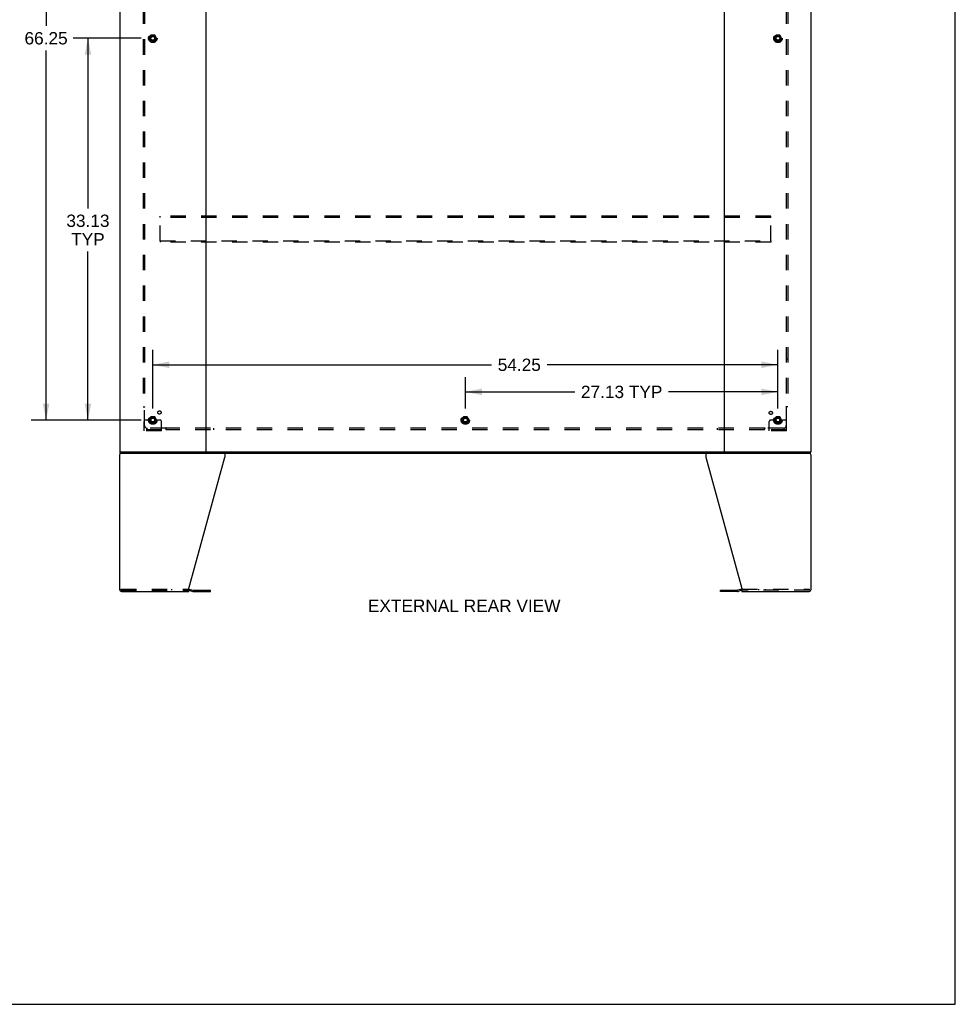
# Model space of a CAD drawing. Header units: inches. Extents: x 0 to 243, y 0 to 157.
# Tile 27 of 30: x 162 to 243, y 0 to 85. Entities that reach past the tile are written whole.
import ezdxf

# ---------------------------------------------------------------- set-up
doc = ezdxf.new("R2010")
doc.units = ezdxf.units.IN
doc.header["$LTSCALE"] = 13.357143
doc.header["$MEASUREMENT"] = 0
doc.linetypes.add('HIDDEN', pattern=[0.2, 0.1, -0.1])
doc.layers.get('0').update_dxf_attribs({"linetype": 'CONTINUOUS'})
for name, color, linetype in [('DEFAULT_2', 8, 'HIDDEN'), ('DIMENSIONS', 7, 'CONTINUOUS'), ('SUBPANEL', 7, 'CONTINUOUS')]:
    doc.layers.add(name, color=color, linetype=linetype)
doc.styles.get("Standard").update_dxf_attribs({"font": 'arial.ttf'})
doc.dimstyles.new('DIMSTYLE_1', dxfattribs={"dimtxt": 1.071429, "dimasz": 1.428571, "dimexe": 0.09, "dimexo": 0.07, "dimgap": 0.0375, "dimtad": 0, "dimtih": 1, "dimtoh": 1, "dimzin": 4, "dimdsep": 46, "dimtxsty": 'Standard', "dimblk": '_FILLED', "dimblk1": '_FILLED', "dimblk2": '_FILLED', "dimcen": 0.09, "dimadec": 3, "dimazin": 1, "dimtfac": 1, "dimtdec": 3, "dimtofl": 0, "dimtmove": 0, "dimatfit": 3, "dimldrblk": '_FILLED', "dimfxl": 0, "dimtolj": 1, "dimtzin": 4, "dimarcsym": 0})

# ---------------------------------------------------------------- blocks, each defined once
blk = doc.blocks.new('_FILLED')
at = {"color": 0, "linetype": 'ByBlock'}
blk.add_solid([(0, 0), (-1, 0.2), (-1, -0.2)], dxfattribs=at)
blk = doc.blocks.new('*D1')
at = {"layer": 'DIMENSIONS', "color": 2, "linetype": 'Continuous'}
for p, q in [((172.217, 83.821), (166.305, 83.821)), ((167.59, 83.821), (167.59, 69.058)), ((167.59, 50.696), (167.59, 65.308)), ((172.217, 50.696), (166.305, 50.696))]:
    blk.add_line(p, q, dxfattribs=at)
at = {"layer": 'DIMENSIONS', "color": 2, "linetype": 'Continuous', "xscale": 1.4285714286, "yscale": 1.4285714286, "zscale": 1.4285714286}
for p, rotation in [((167.59, 83.821), 90), ((167.59, 50.696), 270)]:
    blk.add_blockref('_FILLED', p, dxfattribs=dict(at, rotation=rotation))
at = {"layer": 'DIMENSIONS', "color": 2, "linetype": 'Continuous', "insert": (167.59, 68.522), "char_height": 1.0714, "width": 3.74403, "attachment_point": 2, "line_spacing_factor": 0.9}
blk.add_mtext('33.13\\PTYP', dxfattribs=at)
blk = doc.blocks.new('*D2')
at = {"layer": 'DIMENSIONS', "color": 2, "linetype": 'Continuous'}
for p, q in [((172.217, 116.946), (162.67, 116.946)), ((163.956, 116.946), (163.956, 84.892)), ((163.956, 50.696), (163.956, 82.75)), ((172.217, 50.696), (162.67, 50.696))]:
    blk.add_line(p, q, dxfattribs=at)
at = {"layer": 'DIMENSIONS', "color": 2, "linetype": 'Continuous', "xscale": 1.4285714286, "yscale": 1.4285714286, "zscale": 1.4285714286}
for p, rotation in [((163.956, 116.946), 90), ((163.956, 50.696), 270)]:
    blk.add_blockref('_FILLED', p, dxfattribs=dict(at, rotation=rotation))
at = {"layer": 'DIMENSIONS', "color": 2, "linetype": 'Continuous', "insert": (163.956, 84.357), "char_height": 1.0714, "width": 3.74403, "attachment_point": 2, "line_spacing_factor": 0.9}
blk.add_mtext('66.25', dxfattribs=at)
blk = doc.blocks.new('*D3')
at = {"layer": 'DIMENSIONS', "color": 2, "linetype": 'Continuous'}
for p, q in [((173.217, 51.696), (173.217, 56.775)), ((227.467, 51.696), (227.467, 56.775)), ((173.217, 55.489), (202.612, 55.489)), ((227.467, 55.489), (207.427, 55.489))]:
    blk.add_line(p, q, dxfattribs=at)
at = {"layer": 'DIMENSIONS', "color": 2, "linetype": 'Continuous', "xscale": 1.4285714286, "yscale": 1.4285714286, "zscale": 1.4285714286, "rotation": 180}
blk.add_blockref('_FILLED', (173.217, 55.489), dxfattribs=at)
at = {"layer": 'DIMENSIONS', "color": 2, "linetype": 'Continuous', "xscale": 1.4285714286, "yscale": 1.4285714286, "zscale": 1.4285714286}
blk.add_blockref('_FILLED', (227.467, 55.489), dxfattribs=at)
at = {"layer": 'DIMENSIONS', "color": 2, "linetype": 'Continuous', "insert": (205.02, 56.025), "char_height": 1.0714, "width": 3.74403, "attachment_point": 2, "line_spacing_factor": 0.9}
blk.add_mtext('54.25', dxfattribs=at)
blk = doc.blocks.new('*D4')
at = {"layer": 'DIMENSIONS', "color": 2, "linetype": 'Continuous'}
for p, q in [((200.342, 51.696), (200.342, 54.425)), ((227.467, 51.696), (227.467, 54.425)), ((200.342, 53.139), (209.837, 53.139)), ((227.467, 53.139), (217.971, 53.139))]:
    blk.add_line(p, q, dxfattribs=at)
at = {"layer": 'DIMENSIONS', "color": 2, "linetype": 'Continuous', "xscale": 1.4285714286, "yscale": 1.4285714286, "zscale": 1.4285714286, "rotation": 180}
blk.add_blockref('_FILLED', (200.342, 53.139), dxfattribs=at)
at = {"layer": 'DIMENSIONS', "color": 2, "linetype": 'Continuous', "xscale": 1.4285714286, "yscale": 1.4285714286, "zscale": 1.4285714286}
blk.add_blockref('_FILLED', (227.467, 53.139), dxfattribs=at)
at = {"layer": 'DIMENSIONS', "color": 2, "linetype": 'Continuous', "insert": (213.904, 53.675), "char_height": 1.0714, "width": 7.06187, "attachment_point": 2, "line_spacing_factor": 0.9}
blk.add_mtext('27.13 TYP', dxfattribs=at)

msp = doc.modelspace()

# ---------------------------------------------------------------- linework, layer by layer
at = {"color": 7, "linetype": 'Continuous'}
for p, q in [((242.857, 0), (242.857, 157.143)), ((170.394, 47.821), (170.394, 47.925)), ((230.29, 47.821), (230.29, 47.925)), ((170.394, 47.821), (230.29, 47.821)), ((170.468, 35.94), (170.468, 36.013)), ((176.342, 35.92), (176.681, 35.829)), ((178.21, 35.824), (178.21, 35.928)), ((222.473, 35.824), (222.473, 35.928)), ((224.342, 35.92), (224.002, 35.829)), ((230.215, 35.94), (230.215, 36.013)), ((176.724, 35.824), (178.21, 35.824)), ((223.959, 35.824), (222.473, 35.824)), ((0, 0), (242.857, 0))]:
    msp.add_line(p, q, dxfattribs=at)
at = {"color": 3, "linetype": 'Continuous'}
for p, q in [((170.342, 119.717), (170.342, 47.925)), ((177.842, 47.955), (177.842, 119.687)), ((222.842, 47.955), (222.842, 119.687)), ((230.342, 47.925), (230.342, 119.717)), ((170.342, 47.925), (230.342, 47.925)), ((170.342, 35.988), (170.342, 47.655)), ((176.342, 36.07), (179.465, 47.481)), ((179.465, 47.821), (179.465, 47.481)), ((221.218, 47.821), (221.218, 47.481)), ((221.218, 47.481), (224.342, 36.07)), ((230.342, 35.988), (230.342, 47.655)), ((176.342, 35.821), (176.342, 36.07)), ((176.359, 36.023), (176.708, 35.93)), ((176.724, 35.928), (178.21, 35.928)), ((222.473, 35.928), (223.959, 35.928)), ((224.324, 36.023), (223.975, 35.93)), ((224.342, 36.07), (224.342, 35.821)), ((170.508, 35.821), (176.342, 35.821)), ((224.342, 35.821), (230.175, 35.821))]:
    msp.add_line(p, q, dxfattribs=at)
for centre, radius, start, end in [((177.811, 47.956), 0.031, 270, 360), ((177.872, 47.955), 0.03, 180, 270), ((222.812, 47.955), 0.03, 270, 360), ((222.873, 47.956), 0.031, 180, 270), ((170.508, 47.655), 0.167, 90, 180), ((230.175, 47.655), 0.167, 0, 81), ((170.508, 35.988), 0.167, 180, 270), ((176.316, 35.863), 0.167, 75, 81.03902), ((176.724, 35.99), 0.0625, 255, 270), ((223.959, 35.99), 0.0625, 270, 285), ((224.368, 35.863), 0.167, 98.96098, 105), ((230.175, 35.988), 0.167, 270, 360)]:
    msp.add_arc(centre, radius, start, end, dxfattribs=at)
at = {"color": 7, "linetype": 'Continuous'}
for centre, start, end in [((176.724, 35.99), 255, 270), ((223.959, 35.99), 270, 285)]:
    msp.add_arc(centre, 0.167, start, end, dxfattribs=at)
at = {"layer": 'DEFAULT_2', "color": 8, "linetype": 'HIDDEN'}
for p, q in [((173.054, 84.094), (172.899, 83.826)), ((172.899, 83.816), (173.054, 83.549)), ((173.371, 84.099), (173.062, 84.099)), ((173.534, 83.826), (173.38, 84.094)), ((173.38, 83.549), (173.534, 83.816)), ((227.304, 84.094), (227.149, 83.826)), ((227.149, 83.816), (227.304, 83.549)), ((227.621, 84.099), (227.312, 84.099)), ((227.784, 83.826), (227.63, 84.094)), ((227.63, 83.549), (227.784, 83.816)), ((173.371, 83.544), (173.062, 83.544)), ((227.621, 83.544), (227.312, 83.544)), ((173.842, 68.28), (173.842, 68.384)), ((226.842, 68.384), (173.842, 68.384)), ((226.842, 68.28), (226.842, 68.384)), ((173.842, 66.238), (173.842, 68.28)), ((226.842, 68.28), (173.842, 68.28)), ((226.842, 66.238), (226.842, 68.28)), ((173.842, 66.238), (173.842, 66.134)), ((173.842, 66.238), (226.842, 66.238)), ((226.842, 66.134), (173.842, 66.134)), ((226.842, 66.238), (226.842, 66.134)), ((172.467, 49.748), (172.467, 50.571)), ((172.681, 50.696), (172.592, 50.696)), ((172.802, 50.696), (172.681, 50.696)), ((173.042, 50.696), (172.802, 50.696)), ((173.054, 50.969), (172.899, 50.701)), ((172.899, 50.691), (173.054, 50.424)), ((173.371, 50.974), (173.062, 50.974)), ((173.371, 50.419), (173.062, 50.419)), ((173.534, 50.701), (173.38, 50.969)), ((173.38, 50.424), (173.534, 50.691)), ((173.392, 50.696), (173.631, 50.696)), ((173.752, 50.696), (173.631, 50.696)), ((173.842, 50.696), (173.752, 50.696)), ((173.967, 49.748), (173.967, 50.571)), ((200.179, 50.969), (200.024, 50.701)), ((200.024, 50.691), (200.179, 50.424)), ((200.496, 50.974), (200.187, 50.974)), ((200.496, 50.419), (200.187, 50.419)), ((200.659, 50.701), (200.505, 50.969)), ((200.505, 50.424), (200.659, 50.691)), ((226.717, 49.748), (226.717, 50.571)), ((226.931, 50.696), (226.842, 50.696)), ((227.052, 50.696), (226.931, 50.696)), ((227.292, 50.696), (227.052, 50.696)), ((227.304, 50.969), (227.149, 50.701)), ((227.149, 50.691), (227.304, 50.424)), ((227.621, 50.974), (227.312, 50.974)), ((227.621, 50.419), (227.312, 50.419)), ((227.784, 50.701), (227.63, 50.969)), ((227.63, 50.424), (227.784, 50.691)), ((227.642, 50.696), (227.881, 50.696)), ((228.002, 50.696), (227.881, 50.696)), ((228.092, 50.696), (228.002, 50.696)), ((228.217, 49.748), (228.217, 50.571)), ((173.967, 49.852), (172.467, 49.852)), ((173.967, 49.748), (172.467, 49.748)), ((172.714, 49.748), (172.714, 49.852)), ((172.97, 49.748), (172.97, 49.852)), ((173.464, 49.748), (173.464, 49.852)), ((173.72, 49.748), (173.72, 49.852)), ((228.217, 49.852), (226.717, 49.852)), ((228.217, 49.748), (226.717, 49.748)), ((226.964, 49.748), (226.964, 49.852)), ((227.22, 49.748), (227.22, 49.852)), ((227.714, 49.748), (227.714, 49.852)), ((227.97, 49.748), (227.97, 49.852)), ((170.468, 36.029), (176.316, 36.029)), ((170.468, 36.013), (170.468, 36.029)), ((170.468, 35.925), (170.468, 35.94)), ((170.468, 35.925), (176.316, 35.925)), ((174.312, 35.925), (174.312, 36.029)), ((174.875, 35.925), (174.875, 36.029)), ((176.332, 35.923), (176.342, 35.92)), ((177.179, 35.824), (177.179, 35.928)), ((177.742, 35.824), (177.742, 35.928)), ((222.942, 35.824), (222.942, 35.928)), ((223.505, 35.824), (223.505, 35.928)), ((224.351, 35.923), (224.342, 35.92)), ((224.368, 36.029), (230.215, 36.029)), ((230.215, 35.925), (224.368, 35.925)), ((225.809, 35.925), (225.809, 36.029)), ((226.372, 35.925), (226.372, 36.029)), ((230.215, 36.013), (230.215, 36.029)), ((230.215, 35.925), (230.215, 35.94))]:
    msp.add_line(p, q, dxfattribs=at)
for centre, radius in [((173.217, 83.821), 0.372), ((173.217, 83.821), 0.356), ((173.217, 83.821), 0.312), ((173.217, 83.821), 0.204), ((173.217, 83.821), 0.188), ((173.217, 83.821), 0.183), ((173.217, 83.821), 0.165), ((227.467, 83.821), 0.372), ((227.467, 83.821), 0.356), ((227.467, 83.821), 0.312), ((227.467, 83.821), 0.204), ((227.467, 83.821), 0.188), ((227.467, 83.821), 0.183), ((227.467, 83.821), 0.165), ((173.217, 50.696), 0.372), ((173.217, 50.696), 0.356), ((173.217, 50.696), 0.312), ((173.217, 50.696), 0.204), ((173.217, 50.696), 0.188), ((173.217, 50.696), 0.183), ((173.217, 50.696), 0.165), ((200.342, 50.696), 0.372), ((200.342, 50.696), 0.356), ((200.342, 50.696), 0.312), ((200.342, 50.696), 0.204), ((200.342, 50.696), 0.188), ((200.342, 50.696), 0.183), ((200.342, 50.696), 0.165), ((227.467, 50.696), 0.372), ((227.467, 50.696), 0.356), ((227.467, 50.696), 0.312), ((227.467, 50.696), 0.204), ((227.467, 50.696), 0.188), ((227.467, 50.696), 0.183), ((227.467, 50.696), 0.165)]:
    msp.add_circle(centre, radius, dxfattribs=at)
for centre, radius, start, end in [((172.908, 83.821), 0.01, 150.01268, 209.98829), ((173.062, 84.089), 0.01, 90.01235, 149.98915), ((173.371, 84.089), 0.01, 30.01204, 89.98872), ((173.525, 83.821), 0.01, 330.01268, 29.98829), ((227.158, 83.821), 0.01, 150.01268, 209.98829), ((227.312, 84.089), 0.01, 90.01235, 149.98915), ((227.621, 84.089), 0.01, 30.01204, 89.98872), ((227.775, 83.821), 0.01, 330.01268, 29.98829), ((173.062, 83.554), 0.01, 210.01204, 269.98872), ((173.371, 83.554), 0.01, 270.01235, 329.98915), ((227.312, 83.554), 0.01, 210.01204, 269.98872), ((227.621, 83.554), 0.01, 270.01235, 329.98915), ((172.592, 50.571), 0.125, 90, 180), ((172.908, 50.696), 0.01, 150.01268, 209.98829), ((173.217, 50.696), 0.175, 180, 360), ((173.062, 50.964), 0.01, 90.01235, 149.98915), ((173.062, 50.429), 0.01, 210.01204, 269.98872), ((173.371, 50.964), 0.01, 30.01204, 89.98872), ((173.371, 50.429), 0.01, 270.01235, 329.98915), ((173.525, 50.696), 0.01, 330.01268, 29.98829), ((173.842, 50.571), 0.125, 0, 90), ((200.033, 50.696), 0.01, 150.01268, 209.98829), ((200.187, 50.964), 0.01, 90.01235, 149.98915), ((200.187, 50.429), 0.01, 210.01204, 269.98872), ((200.496, 50.964), 0.01, 30.01204, 89.98872), ((200.496, 50.429), 0.01, 270.01235, 329.98915), ((200.65, 50.696), 0.01, 330.01268, 29.98829), ((226.842, 50.571), 0.125, 90, 180), ((227.158, 50.696), 0.01, 150.01268, 209.98829), ((227.467, 50.696), 0.175, 180, 360), ((227.312, 50.964), 0.01, 90.01235, 149.98915), ((227.312, 50.429), 0.01, 210.01204, 269.98872), ((227.621, 50.964), 0.01, 30.01204, 89.98872), ((227.621, 50.429), 0.01, 270.01235, 329.98915), ((227.775, 50.696), 0.01, 330.01268, 29.98829), ((228.092, 50.571), 0.125, 0, 90), ((176.316, 35.863), 0.167, 81.03902, 90), ((176.316, 35.863), 0.0625, 75, 90), ((224.368, 35.863), 0.167, 90, 98.96098), ((224.368, 35.863), 0.0625, 90, 105)]:
    msp.add_arc(centre, radius, start, end, dxfattribs=at)
at = {"layer": 'SUBPANEL', "color": 8, "linetype": 'HIDDEN'}
for p, q in [((172.373, 115.79), (172.373, 51.852)), ((172.498, 115.79), (172.498, 51.852)), ((228.185, 115.79), (228.185, 51.852)), ((228.31, 115.79), (228.31, 51.852)), ((172.373, 55.977), (172.498, 55.977)), ((228.31, 55.977), (228.185, 55.977)), ((172.373, 51.852), (172.539, 51.852)), ((172.479, 51.835), (172.486, 51.829)), ((172.498, 50.227), (172.498, 51.817)), ((228.31, 51.852), (228.145, 51.852)), ((228.185, 51.817), (228.185, 50.227)), ((174.338, 49.977), (172.748, 49.977)), ((174.373, 49.852), (174.373, 50.018)), ((226.31, 49.977), (174.373, 49.977)), ((226.31, 49.852), (174.373, 49.852)), ((178.498, 49.977), (178.498, 49.852)), ((222.185, 49.977), (222.185, 49.852)), ((226.31, 49.852), (226.31, 50.018)), ((226.327, 49.959), (226.334, 49.965)), ((227.935, 49.977), (226.346, 49.977))]:
    msp.add_line(p, q, dxfattribs=at)
for points in [[(172.459, 51.852), (172.462, 51.851), (172.464, 51.849), (172.466, 51.848), (172.468, 51.846), (172.47, 51.844), (172.471, 51.843), (172.473, 51.841), (172.475, 51.84), (172.476, 51.838), (172.478, 51.837), (172.479, 51.835)], [(172.486, 51.829), (172.487, 51.827), (172.489, 51.825), (172.491, 51.823), (172.493, 51.822), (172.495, 51.82), (172.496, 51.818), (172.498, 51.817)], [(172.517, 51.83), (172.513, 51.827), (172.51, 51.826), (172.508, 51.824), (172.506, 51.823), (172.503, 51.821), (172.501, 51.82), (172.5, 51.818), (172.498, 51.817)], [(172.539, 51.852), (172.538, 51.85), (172.537, 51.849), (172.536, 51.847), (172.535, 51.846), (172.534, 51.844), (172.533, 51.842), (172.532, 51.841), (172.53, 51.839), (172.529, 51.838), (172.527, 51.837), (172.525, 51.835), (172.523, 51.834), (172.521, 51.833), (172.519, 51.831), (172.517, 51.83)], [(228.145, 51.852), (228.145, 51.85), (228.146, 51.849), (228.147, 51.847), (228.148, 51.846), (228.149, 51.844), (228.15, 51.842), (228.151, 51.841), (228.153, 51.839), (228.154, 51.838), (228.156, 51.837), (228.158, 51.835), (228.16, 51.834), (228.162, 51.833), (228.164, 51.831), (228.166, 51.83), (228.171, 51.827)], [(228.171, 51.827), (228.173, 51.826), (228.175, 51.824), (228.178, 51.823), (228.18, 51.821), (228.182, 51.82), (228.184, 51.818), (228.185, 51.817)], [(228.204, 51.835), (228.198, 51.829), (228.196, 51.827), (228.194, 51.825), (228.192, 51.823), (228.19, 51.822), (228.189, 51.82), (228.187, 51.818), (228.185, 51.817)], [(228.224, 51.852), (228.222, 51.851), (228.22, 51.849), (228.218, 51.848), (228.216, 51.846), (228.214, 51.844), (228.212, 51.843), (228.21, 51.841), (228.209, 51.84), (228.207, 51.838), (228.206, 51.837), (228.204, 51.835)], [(174.348, 49.992), (174.346, 49.99), (174.345, 49.987), (174.343, 49.985), (174.342, 49.983), (174.34, 49.981), (174.339, 49.979), (174.338, 49.977)], [(174.356, 49.959), (174.349, 49.965), (174.347, 49.967), (174.346, 49.969), (174.344, 49.971), (174.342, 49.972), (174.34, 49.974), (174.339, 49.976), (174.338, 49.977)], [(174.373, 50.018), (174.371, 50.017), (174.369, 50.017), (174.368, 50.016), (174.366, 50.015), (174.365, 50.014), (174.363, 50.013), (174.361, 50.011), (174.36, 50.01), (174.358, 50.008), (174.357, 50.006), (174.356, 50.005), (174.354, 50.003), (174.353, 50.001), (174.352, 49.999), (174.35, 49.997), (174.348, 49.992)], [(174.373, 49.939), (174.371, 49.941), (174.37, 49.943), (174.368, 49.945), (174.367, 49.947), (174.365, 49.949), (174.363, 49.951), (174.362, 49.952), (174.36, 49.954), (174.359, 49.956), (174.357, 49.957), (174.356, 49.959)], [(226.31, 50.018), (226.312, 50.017), (226.314, 50.017), (226.316, 50.016), (226.317, 50.015), (226.319, 50.014), (226.32, 50.013), (226.322, 50.011), (226.323, 50.01), (226.325, 50.008), (226.326, 50.006), (226.327, 50.005), (226.329, 50.003), (226.33, 50.001), (226.331, 49.999), (226.333, 49.997)], [(226.31, 49.939), (226.312, 49.941), (226.314, 49.943), (226.315, 49.945), (226.317, 49.947), (226.318, 49.949), (226.32, 49.951), (226.321, 49.952), (226.323, 49.954), (226.324, 49.956), (226.326, 49.957), (226.327, 49.959)], [(226.333, 49.997), (226.336, 49.992), (226.337, 49.99), (226.338, 49.987), (226.34, 49.985), (226.341, 49.983), (226.343, 49.981), (226.344, 49.979), (226.346, 49.977)], [(226.334, 49.965), (226.336, 49.967), (226.338, 49.969), (226.339, 49.971), (226.341, 49.972), (226.343, 49.974), (226.344, 49.976), (226.346, 49.977)]]:
    msp.add_lwpolyline(points, dxfattribs=at)
for centre, radius in [((173.217, 83.821), 0.25), ((227.467, 83.821), 0.25), ((173.797, 51.351), 0.141), ((226.848, 51.315), 0.141), ((173.217, 50.696), 0.25), ((200.342, 50.696), 0.25), ((227.467, 50.696), 0.25)]:
    msp.add_circle(centre, radius, dxfattribs=at)
for centre, start, end in [((172.748, 50.227), 180, 270), ((227.935, 50.227), 270, 360)]:
    msp.add_arc(centre, 0.25, start, end, dxfattribs=at)

# ---------------------------------------------------------------- texts
at = {"layer": 'DIMENSIONS', "color": 2, "linetype": 'Continuous', "insert": (200.239, 35.112), "char_height": 1.07143, "width": 16.68083, "attachment_point": 2, "line_spacing_factor": 0.9}
msp.add_mtext('EXTERNAL REAR VIEW', dxfattribs=at)

# ---------------------------------------------------------------- dimensions: what is measured, and where the dimension line sits
at = {"layer": 'DIMENSIONS', "color": 2, "linetype": 'Continuous'}
for base, p1, p2, angle, picture, middle in [((163.956, 50.696), (172.287, 116.946), (172.287, 50.696), 270, '*D2', (163.952, 83.815)), ((173.217, 55.489), (227.467, 51.626), (173.217, 51.626), 180, '*D3', (205.019, 55.483))]:
    dim = msp.add_linear_dim(base=base, p1=p1, p2=p2, angle=angle, dimstyle='DIMSTYLE_1', dxfattribs=at)
    dim.commit()
    dim.dimension.update_dxf_attribs({"geometry": picture, "text_midpoint": middle, "dimtype": 160})
for base, p1, p2, angle, text, picture, middle in [((167.590399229, 83.821027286), (172.286611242, 50.696027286), (172.286611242, 83.821027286), 90, '<>\\PTYP', '*D1', (167.590399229, 67.183096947)), ((200.341611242, 53.139163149), (227.466611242, 51.626027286), (200.341611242, 51.626027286), 180, '<> TYP', '*D4', (213.904111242, 53.139163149))]:
    dim = msp.add_linear_dim(base=base, p1=p1, p2=p2, angle=angle, text=text, dimstyle='DIMSTYLE_1', dxfattribs=at)
    dim.commit()
    dim.dimension.update_dxf_attribs({"geometry": picture, "text_midpoint": middle, "dimtype": 160})

doc.saveas('drawing.dxf')
